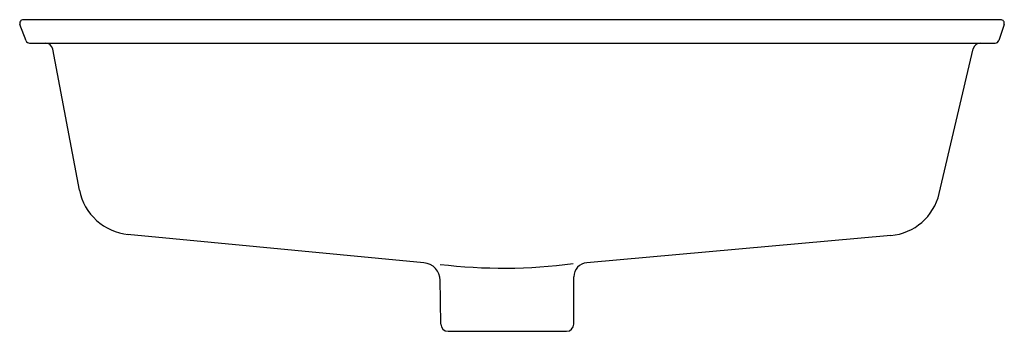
# Model space of a CAD drawing. Header units: millimetres. Extents: x -0.27 to 0.27, y -0.085 to 0.085.
import ezdxf

# ---------------------------------------------------------------- set-up
doc = ezdxf.new("R2010")
doc.units = ezdxf.units.MM
doc.layers.add('BLOCKS', color=3, linetype='Continuous')

msp = doc.modelspace()

# ---------------------------------------------------------------- linework, layer by layer
at = {"layer": 'BLOCKS'}
for p, q in [((-0.2664073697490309, 0.07393019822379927), (-0.2697813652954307, 0.08277329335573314)), ((0.267904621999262, 0.08549805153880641), (-0.2679046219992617, 0.08549805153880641)), ((0.2698094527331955, 0.08285175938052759), (0.2668494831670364, 0.07400866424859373)), ((-0.2645306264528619, 0.07263754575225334), (0.2649446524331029, 0.07263754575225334)), ((-0.2371036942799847, -0.007985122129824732), (-0.2517796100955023, 0.06936897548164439)), ((0.2342099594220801, -0.009917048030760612), (0.2529079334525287, 0.06954037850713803)), ((-0.04835330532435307, -0.04784672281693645), (-0.210716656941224, -0.03230314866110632)), ((0.2076901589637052, -0.03291727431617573), (0.04099468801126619, -0.04782723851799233)), ((-0.03904900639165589, -0.08153392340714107), (-0.03937832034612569, -0.05670640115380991)), ((0.03389256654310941, -0.0814898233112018), (0.03395194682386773, -0.05551037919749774)), ((-0.03503194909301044, -0.08549805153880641), (0.02987516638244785, -0.08549805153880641))]:
    msp.add_line(p, q, dxfattribs=at)
for centre, radius, start, end in [((-0.2679046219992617, 0.08348934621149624), 0.002008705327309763, 90, 200.8838593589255), ((0.267904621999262, 0.08348934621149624), 0.002008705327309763, 341.4935247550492, 90), ((-0.2645306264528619, 0.07464625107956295), 0.002008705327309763, 200.8838593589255, 270), ((-0.2557266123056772, 0.06862013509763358), 0.004017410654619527, 10.74269436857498, 90), ((0.2568185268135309, 0.06862013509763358), 0.004017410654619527, 90, 166.758039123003), ((0.2649446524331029, 0.07464625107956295), 0.002008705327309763, 270, 341.4935247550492), ((-0.2075366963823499, -0.002375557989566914), 0.03009442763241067, 190.742694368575, 264.5315530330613), ((0.2050184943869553, -0.003047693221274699), 0.02998882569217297, 275.1111810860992, 346.7580391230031), ((-0.04930003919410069, -0.05773601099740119), 0.00993450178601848, 0.7599305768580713, 84.53155303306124), ((-0.004918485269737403, 0.2397876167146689), 0.290623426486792, 263.1755020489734, 277.6090203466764), ((0.04168348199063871, -0.05552805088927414), 0.007731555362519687, 95.11118108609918, 179.8690413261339), ((-0.03503194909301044, -0.08148064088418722), 0.004017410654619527, 180.7599305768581, 270), ((0.02987516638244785, -0.08148064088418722), 0.004017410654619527, 270, 359.8690413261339)]:
    msp.add_arc(centre, radius, start, end, dxfattribs=at)

doc.saveas('drawing.dxf')
